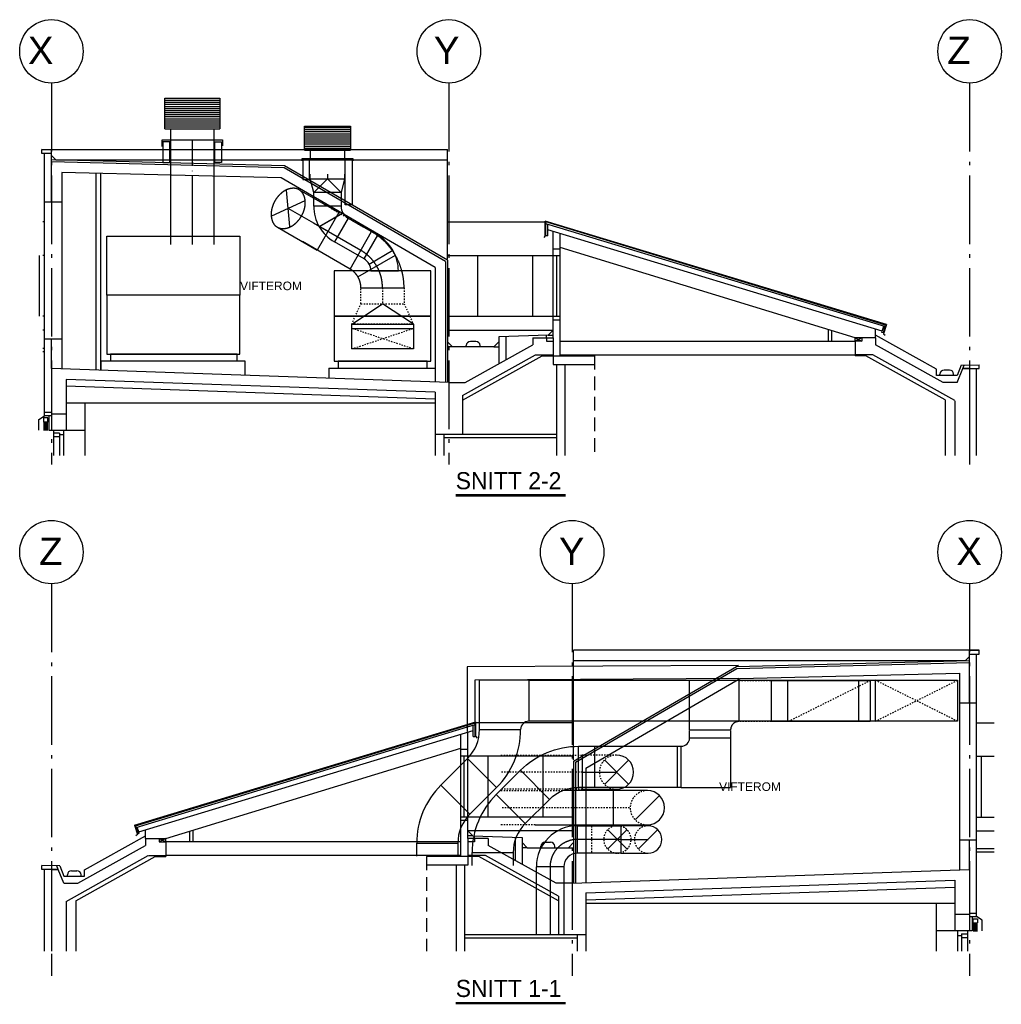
# Model space of a CAD drawing. Header units: millimetres. Extents: x 0 to 83727, y -867 to 61719.
# Tile 28 of 29: x 69402 to 83727, y 21758 to 36131. Entities that reach past the tile are written whole.
import ezdxf
from ezdxf.enums import TextEntityAlignment as Align

# ---------------------------------------------------------------- set-up
doc = ezdxf.new("R2010")
doc.units = ezdxf.units.MM
doc.header["$LTSCALE"] = 50
doc.header["$MEASUREMENT"] = 0
doc.header["$PDMODE"] = 1
for name, pattern in [('2V-CENT', [23, 20, -1.5, 0, -1.5]), ('CENTERLINE', [27, 20, -3, 1, -3]), ('DASHDOT', [1, 0.5, -0.25, 0, -0.25]), ('DASHED', [6, 4, -2]), ('V-GOMD', [0.8, 0.4, -0.4])]:
    doc.linetypes.add(name, pattern=pattern)
doc.layers.get('0').update_dxf_attribs({"linetype": 'CONTINUOUS'})
for name, color, linetype in [('A12-CEN1', 7, 'DASHDOT'), ('A12-HEL1', 7, 'CONTINUOUS'), ('A12-HEL3', 7, 'CONTINUOUS'), ('A12-HEL4', 7, 'CONTINUOUS'), ('A23-HEL1', 7, 'CONTINUOUS'), ('A23-HEL2', 7, 'CONTINUOUS'), ('A23-HEL3', 7, 'CONTINUOUS'), ('A24-HEL2', 7, 'CONTINUOUS'), ('A24-STI1', 7, 'DASHED'), ('A26-HEL1', 7, 'CONTINUOUS'), ('A26-HEL2', 7, 'CONTINUOUS'), ('A26-HEL3', 7, 'CONTINUOUS'), ('A29-HEL1', 7, 'CONTINUOUS'), ('A29-HEL2', 7, 'CONTINUOUS'), ('ATXT-HEL1', 7, 'CONTINUOUS'), ('ATXT-HEL2', 7, 'CONTINUOUS'), ('V003', 7, 'CONTINUOUS'), ('V004', 1, 'CONTINUOUS'), ('V050', 1, 'CONTINUOUS'), ('V060-', 3, 'CONTINUOUS')]:
    doc.layers.add(name, color=color, linetype=linetype)
doc.styles.add('FISO', font='fiso')
doc.styles.add('ISO', font='ISO')
doc.styles.get("Standard").update_dxf_attribs({"font": 'arial.ttf'})

# ---------------------------------------------------------------- blocks, each defined once
blk = doc.blocks.new('SN-BLCFB')
at = {"layer": 'A12-CEN1', "linetype": 'CENTERLINE'}
for p, q in [((1312, 9372), (1312, 3806)), ((7112, 9372), (7112, 3806)), ((14712, 9372), (14712, 3806))]:
    blk.add_line(p, q, dxfattribs=at)
at = {"layer": 'A12-HEL1'}
for p, q in [((8737, 5603), (13042, 5603)), ((8737, 5403), (13042, 5403)), ((1342, 4303), (1342, 3937)), ((1432, 4260), (1342, 4260)), ((1432, 4210), (1342, 4210)), ((1432, 4260), (1432, 3937)), ((1487, 4237), (1432, 4237)), ((1487, 4303), (1487, 3937)), ((1802, 4303), (1802, 3937))]:
    blk.add_line(p, q, dxfattribs=at)
for centre in [(1312, 9835), (7112, 9835), (14712, 9835)]:
    blk.add_circle(centre, 463, dxfattribs=at)
at = {"layer": 'A12-HEL3'}
for p, q in [((7312, 4743), (8476, 5390)), ((8476, 5390), (8637, 5390)), ((8637, 5403), (8637, 5390)), ((13198, 5390), (13042, 5390)), ((14357, 4746), (13198, 5390)), ((14357, 4746), (14357, 3937)), ((1526, 4703), (6914, 4703)), ((1802, 4703), (1802, 4303)), ((1526, 4303), (1802, 4303))]:
    blk.add_line(p, q, dxfattribs=at)
at = {"layer": 'A12-HEL4'}
for p, q in [((8337, 5653), (8537, 5653)), ((8337, 5653), (8337, 5553)), ((8537, 5653), (8537, 5603)), ((13137, 5653), (13137, 5603)), ((13337, 5653), (13137, 5653)), ((13337, 5653), (13337, 5553)), ((7348, 5003), (8337, 5553)), ((8537, 5603), (8637, 5603)), ((8637, 5603), (8637, 5403)), ((13042, 5603), (13042, 5390)), ((13137, 5603), (13042, 5603)), ((14326, 5003), (13337, 5553)), ((7312, 4812), (8376, 5403)), ((8376, 5403), (8637, 5403)), ((13297, 5403), (13042, 5403)), ((14497, 4736), (13298, 5403)), ((7112, 5003), (1312, 5203)), ((1312, 5203), (1312, 4303)), ((14532, 5003), (14612, 5203)), ((14612, 5203), (14712, 5203)), ((14712, 5203), (14612, 5203)), ((14712, 5203), (14712, 3937)), ((6912, 4860), (1526, 5046)), ((1526, 5046), (1526, 4303)), ((7112, 5003), (7348, 5003)), ((14532, 5003), (14326, 5003)), ((6912, 4860), (6912, 4249)), ((7312, 4812), (7312, 4249)), ((14497, 4732), (14497, 3937)), ((1312, 4543), (1526, 4543)), ((1312, 4303), (1526, 4303)), ((6912, 4249), (7312, 4249))]:
    blk.add_line(p, q, dxfattribs=at)
at = {"layer": 'A23-HEL1'}
for p, q in [((1462, 7633), (1462, 5633)), ((1199, 4483), (1199, 4423)), ((1259, 4483), (1199, 4483)), ((1259, 4423), (1259, 4483)), ((1259, 4423), (1199, 4423)), ((1259, 4403), (1199, 4403)), ((1259, 4383), (1199, 4383)), ((1259, 4363), (1199, 4363)), ((1259, 4343), (1199, 4343)), ((1259, 4323), (1199, 4323)), ((1259, 4303), (1199, 4303))]:
    blk.add_line(p, q, dxfattribs=at)
at = {"layer": 'A23-HEL2'}
for p, q in [((1212, 4513), (1212, 8343)), ((1312, 7633), (1312, 8221)), ((1462, 7633), (1212, 7633)), ((1462, 5633), (1212, 5633)), ((1312, 5203), (1312, 5633)), ((1312, 4563), (1212, 4563)), ((1312, 4513), (1212, 4513)), ((1277, 4513), (1277, 4303)), ((1277, 4303), (1312, 4303))]:
    blk.add_line(p, q, dxfattribs=at)
at = {"layer": 'A23-HEL3'}
for p, q in [((14812, 3937), (14812, 5203)), ((1127, 4463), (1212, 4513)), ((1127, 4303), (1127, 4463))]:
    blk.add_line(p, q, dxfattribs=at)
at = {"layer": 'A24-HEL2'}
for p, q in [((8637, 5390), (8637, 5265)), ((8637, 5390), (9237, 5390)), ((9237, 5390), (9237, 5265)), ((8637, 5265), (9237, 5265)), ((8682, 5265), (8682, 3937)), ((8807, 5265), (8807, 3937)), ((6909, 4760), (1526, 4946)), ((6912, 4249), (6912, 3937)), ((7037, 4249), (7037, 3937))]:
    blk.add_line(p, q, dxfattribs=at)
at = {"layer": 'A24-STI1'}
blk.add_line((9237, 5390), (9237, 3937), dxfattribs=at)
at = {"layer": 'A26-HEL1'}
for p, q in [((1172, 8401), (7092, 8401)), ((7092, 6802), (7092, 8401)), ((1375, 8250), (7092, 8250)), ((1212, 7344), (1188, 7344)), ((7092, 7344), (8528, 7344)), ((13497, 5847), (8518, 7358)), ((8518, 7141), (8518, 7358)), ((8518, 7141), (8497, 7120)), ((8637, 5917), (8637, 6953)), ((8737, 5917), (8737, 6953)), ((1137, 5967), (1137, 6853)), ((1212, 6853), (1188, 6853)), ((7092, 6853), (8637, 6853)), ((7537, 5967), (7537, 6853)), ((8337, 5967), (8337, 6853)), ((8637, 6853), (8737, 6853)), ((8687, 5967), (8687, 6853)), ((1212, 5967), (1188, 5967)), ((7092, 5967), (8637, 5967)), ((8637, 5967), (8737, 5967)), ((1212, 5767), (1188, 5767)), ((7092, 5767), (8637, 5767)), ((13497, 5847), (13456, 5713)), ((7942, 5670), (7942, 5334)), ((8537, 5653), (8537, 5690)), ((8537, 5653), (8637, 5653)), ((8561, 5691), (8637, 5691)), ((13137, 5653), (13042, 5603)), ((13042, 5653), (13137, 5603)), ((13456, 5713), (13478, 5692)), ((7092, 5593), (7092, 5003)), ((7165, 5520), (7092, 5520)), ((7769, 5520), (7842, 5520)), ((7842, 5593), (7842, 5278)), ((1188, 5453), (1212, 5453))]:
    blk.add_line(p, q, dxfattribs=at)
at = {"layer": 'A26-HEL2'}
for p, q in [((1172, 8343), (1172, 8401)), ((1312, 8398), (1172, 8401)), ((1312, 8343), (1172, 8343)), ((1312, 8221), (1312, 8398)), ((1376, 8250), (1312, 8313)), ((4707, 8137), (1312, 8221)), ((7062, 6768), (4707, 8137)), ((13484, 5840), (8528, 7344)), ((8528, 7318), (8528, 7344)), ((13477, 5816), (8528, 7318)), ((8528, 7141), (8528, 7318)), ((8558, 7141), (8558, 7309)), ((8558, 7141), (8528, 7141)), ((7062, 6768), (7062, 5010)), ((8637, 5653), (8637, 5917)), ((8637, 5917), (8737, 5917)), ((8737, 5390), (8737, 5917)), ((13432, 5732), (13437, 5750)), ((13477, 5816), (13450, 5727)), ((13477, 5816), (13484, 5840)), ((8637, 5653), (8637, 5603)), ((13137, 5653), (13042, 5653)), ((13042, 5603), (13042, 5653)), ((13450, 5727), (13432, 5732)), ((1188, 5503), (1212, 5503)), ((7367, 5520), (7367, 5540)), ((7507, 5600), (7427, 5600)), ((7567, 5520), (7567, 5540)), ((14419, 5183), (14339, 5183)), ((14279, 5103), (14279, 5123)), ((14479, 5103), (14479, 5123))]:
    blk.add_line(p, q, dxfattribs=at)
for centre, start, end in [((7427, 5540), 90, 180), ((7507, 5540), 0, 90), ((14339, 5123), 90, 180), ((14419, 5123), 0, 90)]:
    blk.add_arc(centre, 60, start, end, dxfattribs=at)
at = {"layer": 'A26-HEL3'}
for p, q in [((4716, 8166), (1312, 8251)), ((1462, 8068), (1462, 7633)), ((4665, 7988), (1462, 8068)), ((7092, 6785), (4716, 8166)), ((6912, 6681), (4665, 7988)), ((13437, 5750), (8558, 7231)), ((8637, 6953), (8637, 7207)), ((8737, 6953), (8737, 7177)), ((8637, 6953), (8737, 6953)), ((13042, 5653), (8737, 6974)), ((7092, 6785), (7092, 5593)), ((6912, 6681), (6912, 5010)), ((8561, 5691), (8637, 5767)), ((13337, 5653), (13337, 5780)), ((13437, 5750), (13458, 5822)), ((1462, 5633), (1462, 5198)), ((8561, 5691), (7842, 5670)), ((7842, 5670), (7842, 5593)), ((14229, 5194), (13337, 5691)), ((7165, 5520), (7092, 5593)), ((7769, 5520), (7165, 5520)), ((7769, 5520), (7842, 5593)), ((14229, 5103), (14229, 5194)), ((14589, 5255), (14529, 5103)), ((14589, 5255), (14852, 5261)), ((14612, 5203), (14633, 5256)), ((14712, 5203), (14852, 5203)), ((14852, 5203), (14852, 5261)), ((14529, 5103), (14229, 5103))]:
    blk.add_line(p, q, dxfattribs=at)
at = {"layer": 'A29-HEL1'}
for p, q in [((12646, 5775), (12646, 5603)), ((12696, 5760), (12696, 5603))]:
    blk.add_line(p, q, dxfattribs=at)
at = {"layer": 'A29-HEL2'}
for p, q in [((7037, 4199), (8682, 4199)), ((7312, 4249), (8682, 4249))]:
    blk.add_line(p, q, dxfattribs=at)
at = {"layer": 'ATXT-HEL1', "color": 7}
blk.add_text('VIFTEROM', height=125, dxfattribs=at).set_placement((4517, 6349), align=Align.CENTER)
at = {"layer": 'ATXT-HEL2'}
for s, p in [('X', (1156, 9648)), ('Y', (7080, 9648)), ('Z', (14556, 9648))]:
    blk.add_text(s, height=400, dxfattribs=at).set_placement(p, align=Align.CENTER)
blk = doc.blocks.new('SN-BLCMB')
at = {"layer": 'A12-CEN1', "linetype": 'CENTERLINE'}
for p, q in [((2336, 9643), (2336, 3921)), ((9936, 9643), (9936, 3921)), ((15736, 9643), (15736, 3921))]:
    blk.add_line(p, q, dxfattribs=at)
at = {"layer": 'A12-HEL1'}
for p, q in [((8311, 5875), (4006, 5875)), ((8311, 5675), (4006, 5675)), ((15246, 4575), (15246, 4281)), ((15561, 4575), (15561, 4281)), ((15561, 4509), (15616, 4509)), ((15616, 4532), (15616, 4281)), ((15616, 4532), (15706, 4532)), ((15616, 4482), (15706, 4482)), ((15706, 4575), (15706, 4281))]:
    blk.add_line(p, q, dxfattribs=at)
for centre in [(2336, 10106), (9936, 10106), (15736, 10106)]:
    blk.add_circle(centre, 463, dxfattribs=at)
at = {"layer": 'A12-HEL3'}
for p, q in [((2691, 5017), (3850, 5662)), ((3850, 5662), (4006, 5662)), ((8411, 5675), (8411, 5662)), ((8572, 5662), (8411, 5662)), ((9736, 5014), (8572, 5662)), ((2691, 5017), (2691, 4281)), ((15522, 4974), (10134, 4974)), ((15246, 4974), (15246, 4575)), ((15522, 4575), (15246, 4575))]:
    blk.add_line(p, q, dxfattribs=at)
at = {"layer": 'A12-HEL4'}
for p, q in [((3711, 5925), (3711, 5825)), ((3711, 5925), (3911, 5925)), ((3911, 5925), (3911, 5875)), ((8511, 5925), (8511, 5875)), ((8711, 5925), (8511, 5925)), ((8711, 5925), (8711, 5825)), ((2722, 5275), (3711, 5825)), ((3911, 5875), (4006, 5875)), ((4006, 5875), (4006, 5662)), ((8411, 5875), (8411, 5675)), ((8511, 5875), (8411, 5875)), ((9700, 5275), (8711, 5825)), ((2551, 5008), (3750, 5675)), ((3751, 5675), (4006, 5675)), ((8672, 5675), (8411, 5675)), ((9736, 5083), (8672, 5675)), ((2336, 5475), (2336, 4281)), ((2336, 5475), (2436, 5475)), ((2436, 5475), (2336, 5475)), ((2516, 5275), (2436, 5475)), ((9936, 5275), (15736, 5475)), ((15736, 5475), (15736, 4575)), ((2516, 5275), (2722, 5275)), ((9936, 5275), (9700, 5275)), ((10136, 5131), (15522, 5317)), ((15522, 5317), (15522, 4575)), ((9736, 5083), (9736, 4521)), ((10136, 5131), (10136, 4521)), ((2551, 5003), (2551, 4281)), ((15736, 4815), (15522, 4815)), ((10136, 4521), (9735, 4521)), ((15736, 4575), (15522, 4575))]:
    blk.add_line(p, q, dxfattribs=at)
at = {"layer": 'A23-HEL1'}
for p, q in [((15586, 7904), (15586, 5904)), ((15789, 4755), (15849, 4755)), ((15789, 4695), (15789, 4755)), ((15849, 4755), (15849, 4695)), ((15789, 4695), (15849, 4695)), ((15789, 4675), (15849, 4675)), ((15789, 4655), (15849, 4655)), ((15789, 4635), (15849, 4635)), ((15789, 4615), (15849, 4615)), ((15789, 4595), (15849, 4595)), ((15789, 4575), (15849, 4575))]:
    blk.add_line(p, q, dxfattribs=at)
at = {"layer": 'A23-HEL2'}
for p, q in [((15736, 7904), (15736, 8493)), ((15836, 4785), (15836, 8615)), ((15586, 7904), (15836, 7904)), ((15586, 5904), (15836, 5904)), ((15736, 5475), (15736, 5904)), ((15736, 4835), (15836, 4835)), ((15736, 4785), (15836, 4785)), ((15771, 4785), (15771, 4575)), ((15771, 4575), (15736, 4575))]:
    blk.add_line(p, q, dxfattribs=at)
at = {"layer": 'A23-HEL3'}
for p, q in [((2236, 4281), (2236, 5475)), ((15921, 4735), (15836, 4785)), ((15921, 4575), (15921, 4735))]:
    blk.add_line(p, q, dxfattribs=at)
at = {"layer": 'A24-HEL2'}
for p, q in [((8411, 5662), (7811, 5662)), ((7811, 5662), (7811, 5537)), ((8411, 5662), (8411, 5537)), ((8411, 5537), (7811, 5537)), ((8241, 5537), (8241, 4281)), ((8366, 5537), (8366, 4281)), ((10139, 5032), (15522, 5217)), ((10011, 4521), (10011, 4281)), ((10136, 4521), (10136, 4281))]:
    blk.add_line(p, q, dxfattribs=at)
at = {"layer": 'A24-STI1'}
blk.add_line((7811, 5662), (7811, 4281), dxfattribs=at)
at = {"layer": 'A26-HEL1'}
for p, q in [((9956, 7074), (9956, 8673)), ((15876, 8673), (9956, 8673)), ((15673, 8521), (9956, 8521)), ((3551, 6118), (8530, 7629)), ((8530, 7412), (8530, 7629)), ((9956, 7615), (8520, 7615)), ((15836, 7615), (16096, 7615)), ((8530, 7412), (8551, 7391)), ((8311, 6188), (8311, 7225)), ((8411, 6188), (8411, 7225)), ((8411, 7125), (8311, 7125)), ((8361, 6238), (8361, 7125)), ((9956, 7125), (8411, 7125)), ((8711, 6238), (8711, 7125)), ((9511, 6238), (9511, 7125)), ((15836, 7125), (16096, 7125)), ((15911, 6238), (15911, 7125)), ((8411, 6238), (8311, 6238)), ((9956, 6238), (8411, 6238)), ((15836, 6238), (16096, 6238)), ((3551, 6118), (3592, 5984)), ((9956, 6038), (8411, 6038)), ((15836, 6038), (16096, 6038)), ((3592, 5984), (3570, 5963)), ((4006, 5925), (3911, 5875)), ((3911, 5925), (4006, 5875)), ((8487, 5962), (8411, 5962)), ((8511, 5925), (8411, 5925)), ((8511, 5925), (8511, 5961)), ((9106, 5941), (9106, 5605)), ((9206, 5865), (9206, 5549)), ((9279, 5791), (9206, 5791)), ((9883, 5791), (9956, 5791)), ((9956, 5865), (9956, 5275)), ((16096, 5725), (15836, 5725))]:
    blk.add_line(p, q, dxfattribs=at)
at = {"layer": 'A26-HEL2'}
for p, q in [((15736, 8669), (15876, 8673)), ((15736, 8493), (15736, 8669)), ((15876, 8615), (15876, 8673)), ((12341, 8408), (15736, 8493)), ((15672, 8521), (15736, 8584)), ((15736, 8615), (15876, 8615)), ((9986, 7039), (12341, 8408)), ((3564, 6112), (8520, 7615)), ((3571, 6088), (8520, 7590)), ((8490, 7412), (8490, 7580)), ((8520, 7590), (8520, 7615)), ((8520, 7412), (8520, 7590)), ((8490, 7412), (8520, 7412)), ((9986, 7039), (9986, 5282)), ((8311, 5662), (8311, 6188)), ((8411, 6188), (8311, 6188)), ((8411, 5925), (8411, 6188)), ((3571, 6088), (3564, 6112)), ((3571, 6088), (3598, 5999)), ((3598, 5999), (3616, 6004)), ((3616, 6004), (3611, 6021)), ((3911, 5925), (4006, 5925)), ((4006, 5875), (4006, 5925)), ((8411, 5925), (8411, 5875)), ((9481, 5791), (9481, 5811)), ((9541, 5871), (9621, 5871)), ((9681, 5791), (9681, 5811)), ((16096, 5775), (15836, 5775)), ((2569, 5375), (2569, 5395)), ((2629, 5455), (2709, 5455)), ((2769, 5375), (2769, 5395))]:
    blk.add_line(p, q, dxfattribs=at)
for centre, start, end in [((9541, 5811), 90, 180), ((9621, 5811), 0, 90), ((2629, 5395), 90, 180), ((2709, 5395), 0, 90)]:
    blk.add_arc(centre, 60, start, end, dxfattribs=at)
at = {"layer": 'A26-HEL3'}
for p, q in [((12332, 8438), (15736, 8523)), ((9956, 7056), (12332, 8438)), ((12383, 8259), (15586, 8339)), ((15586, 8339), (15586, 7904)), ((10136, 6953), (12383, 8259)), ((3611, 6021), (8490, 7502)), ((8411, 7225), (8411, 7479)), ((8311, 7225), (8311, 7448)), ((4006, 5925), (8311, 7245)), ((8411, 7225), (8311, 7225)), ((9956, 7056), (9956, 5865)), ((10136, 6953), (10136, 5282)), ((3611, 6021), (3590, 6093)), ((3711, 5925), (3711, 6051)), ((8487, 5962), (8411, 6038)), ((2819, 5466), (3711, 5962)), ((8487, 5962), (9206, 5941)), ((9206, 5941), (9206, 5865)), ((15586, 5904), (15586, 5470)), ((9279, 5791), (9206, 5865)), ((9279, 5791), (9883, 5791)), ((9883, 5791), (9956, 5865)), ((2196, 5475), (2196, 5533)), ((2458, 5526), (2196, 5533)), ((2336, 5475), (2196, 5475)), ((2436, 5475), (2415, 5527)), ((2458, 5526), (2519, 5375)), ((2819, 5375), (2819, 5466)), ((2519, 5375), (2819, 5375))]:
    blk.add_line(p, q, dxfattribs=at)
at = {"layer": 'A29-HEL1'}
for p, q in [((4402, 6046), (4402, 5875)), ((4352, 6031), (4352, 5875))]:
    blk.add_line(p, q, dxfattribs=at)
at = {"layer": 'A29-HEL2'}
for p, q in [((9736, 4521), (8366, 4521)), ((10011, 4471), (8366, 4471))]:
    blk.add_line(p, q, dxfattribs=at)
at = {"layer": 'ATXT-HEL1', "color": 7}
blk.add_text('VIFTEROM', height=125, dxfattribs=at).set_placement((12531, 6620), align=Align.CENTER)
at = {"layer": 'ATXT-HEL2'}
for s, p in [('Z', (2329, 9919)), ('Y', (9929, 9919)), ('X', (15729, 9919))]:
    blk.add_text(s, height=400, dxfattribs=at).set_placement(p, align=Align.CENTER)
blk = doc.blocks.new('V400', base_point=(16229, 22597))
for p, q in [((16229, 22598), (16229, 22597)), ((16230, 22598), (16229, 22598)), ((16230, 22597), (16230, 22598)), ((16229, 22597), (16230, 22597))]:
    blk.add_line(p, q)
blk = doc.blocks.new('KBOJ30_P', base_point=(16231.268, 22619))
at = {"color": 0, "linetype": 'ByBlock'}
for p, q in [((16231.25, 22619.567), (16231.75, 22618.701)), ((16231, 22619.5), (16231, 22618.5))]:
    blk.add_line(p, q, dxfattribs=at)
for radius in [0.5, 1.5]:
    blk.add_arc((16231, 22620), radius, 270, 300, dxfattribs=at)
blk = doc.blocks.new('2BOJ30_P', base_point=(16231.268, 22619))
for p in [(16231, 22619), (16231.5, 22619.134)]:
    blk.add_point(p)
at = {"color": 0, "linetype": 'ByBlock'}
blk.add_blockref('KBOJ30_P', (16231.268, 22619), dxfattribs=at)
at = {"style": 'ISO', "flags": 3}
blk.add_attdef('0', (16231.268, 22619), '', height=1, dxfattribs=at)
blk = doc.blocks.new('KCODIMF_500X400X200')
at = {"color": 0, "linetype": 'ByBlock'}
for p, q in [((-100, -250), (-100, 250)), ((-100, 250), (100, 200)), ((100, 200), (100, -200)), ((100, -200), (-100, -250))]:
    blk.add_line(p, q, dxfattribs=at)
at = {"color": 1, "linetype": 'Continuous'}
for q in [(100, 200), (100, -200)]:
    blk.add_line((-100, 0), q, dxfattribs=at)
blk = doc.blocks.new('2CODIMF_500X400X200')
for p in [(-100, 0), (100, 0)]:
    blk.add_point(p)
at = {"color": 0, "linetype": 'ByBlock'}
blk.add_blockref('KCODIMF_500X400X200', (0, 0), dxfattribs=at)
at = {"style": 'FISO', "flags": 3}
blk.add_attdef('0', (0, 0), '', height=1, dxfattribs=at)
blk = doc.blocks.new('CBOJ30_P', base_point=(16231.268, 22619))
at = {"color": 0, "linetype": 'ByBlock'}
blk.add_arc((16231, 22620), 1, 270, 300, dxfattribs=at)
blk = doc.blocks.new('3BOJ30_P', base_point=(16231.268, 22619))
for p in [(16231.5, 22619.134), (16231, 22619)]:
    blk.add_point(p)
at = {"color": 0, "linetype": 'ByBlock'}
blk.add_blockref('KBOJ30_P', (16231.268, 22619), dxfattribs=at)
at = {"color": 1, "linetype": '2V-CENT'}
blk.add_blockref('CBOJ30_P', (16231.268, 22619), dxfattribs=at)
at = {"style": 'ISO', "flags": 3}
blk.add_attdef('0', (16231.268, 22619), '', height=1, dxfattribs=at)
blk = doc.blocks.new('CBOJ45_U', base_point=(16234.561, 22612))
at = {"color": 0, "linetype": 'ByBlock'}
blk.add_line((16233.5, 22612), (16234.561, 22612), dxfattribs=at)
blk = doc.blocks.new('C45', base_point=(16233, 22618))
at = {"color": 0, "linetype": 'ByBlock'}
blk.add_lwpolyline([(16233.354, 22618, 0.071352), (16233.325, 22618.198, 0.082828), (16233.25, 22618.354, 0.106756), (16233.12, 22618.473, 0.15525), (16233, 22618.5, 0.133256), (16232.872, 22618.465, 0.106756), (16232.75, 22618.354, 0.082828), (16232.675, 22618.198, 0.071352), (16232.646, 22618, 0.071352), (16232.675, 22617.802, 0.082828), (16232.75, 22617.646, 0.106756), (16232.872, 22617.535, 0.133256), (16233, 22617.5, 0.133256), (16233.128, 22617.535, 0.106756), (16233.25, 22617.646, 0.082828), (16233.325, 22617.802, 0.071352)], format="xyb", close=True, dxfattribs=at)
blk = doc.blocks.new('KBOJ45_U', base_point=(16234.561, 22612))
at = {"color": 0, "linetype": 'ByBlock'}
for p, q in [((16234.561, 22612.5), (16233.5, 22612.5)), ((16233.5, 22611.5), (16233.5, 22612.5)), ((16234.561, 22611.5), (16233.5, 22611.5))]:
    blk.add_line(p, q, dxfattribs=at)
blk.add_blockref('C45', (16234.561, 22612), dxfattribs=at)
blk = doc.blocks.new('3BOJ45_U', base_point=(16234.561, 22612))
blk.add_point((16233.5, 22612))
at = {"color": 0, "linetype": 'ByBlock'}
blk.add_blockref('KBOJ45_U', (16234.561, 22612), dxfattribs=at)
at = {"color": 1, "linetype": '2V-CENT'}
blk.add_blockref('CBOJ45_U', (16234.561, 22612), dxfattribs=at)
at = {"style": 'ISO', "flags": 3}
blk.add_attdef('0', (16234.561, 22612), '', height=1, dxfattribs=at)
blk = doc.blocks.new('TLC45', base_point=(6, 4))
at = {"color": 1}
for p, q in [((5.756, 4.346), (6.244, 3.654)), ((5.756, 3.654), (6.244, 4.346))]:
    blk.add_line(p, q, dxfattribs=at)
blk = doc.blocks.new('KRBOJ90_N', base_point=(16242.5, 22615))
at = {"color": 0, "linetype": 'ByBlock'}
for p, q in [((16241.8, 22614.5), (16241.8, 22615.5)), ((16241.8, 22615.5), (16242, 22615.5)), ((16242, 22615.5), (16243, 22615.5)), ((16243, 22615.5), (16243, 22614.5)), ((16242, 22614.5), (16241.8, 22614.5)), ((16243, 22614.5), (16242, 22614.5))]:
    blk.add_line(p, q, dxfattribs=at)
at = {"color": 0, "linetype": 'V-GOMD'}
blk.add_line((16242, 22614.5), (16242, 22615.5), dxfattribs=at)
blk = doc.blocks.new('2RBOJ90_N', base_point=(16242.5, 22615))
blk.add_point((16241.8, 22615))
at = {"color": 0, "linetype": 'ByBlock'}
blk.add_blockref('KRBOJ90_N', (16242.5, 22615), dxfattribs=at)
at = {"style": 'ISO', "flags": 3}
blk.add_attdef('0', (16242.5, 22615), '', height=1, dxfattribs=at)
blk = doc.blocks.new('KRODIMF_900X630X300')
at = {"color": 0, "linetype": 'ByBlock'}
for p, q in [((-150, -450), (-150, 450)), ((-150, 450), (150, 315)), ((150, 315), (150, -315)), ((150, -315), (-150, -450))]:
    blk.add_line(p, q, dxfattribs=at)
at = {"color": 1, "linetype": 'Continuous'}
for p in [(-150, 450), (-150, -450)]:
    blk.add_line(p, (150, 0), dxfattribs=at)
blk = doc.blocks.new('2RODIMF_900X630X300')
for p in [(-150, 0), (150, 0)]:
    blk.add_point(p)
at = {"color": 0, "linetype": 'ByBlock'}
blk.add_blockref('KRODIMF_900X630X300', (0, 0), dxfattribs=at)
at = {"style": 'FISO', "flags": 3}
blk.add_attdef('0', (0, 0), '', height=1, dxfattribs=at)
blk = doc.blocks.new('KRBOJ90_P', base_point=(16233.5, 22600))
at = {"color": 0, "linetype": 'ByBlock'}
for p, q in [((16234, 22600.7), (16233, 22600.7)), ((16234, 22600.7), (16234, 22599.5)), ((16232.8, 22599.5), (16232.8, 22600.5)), ((16232.8, 22599.5), (16234, 22599.5))]:
    blk.add_line(p, q, dxfattribs=at)
blk.add_arc((16232.8, 22600.7), 0.2, 270, 360, dxfattribs=at)
blk = doc.blocks.new('2RBOJ90_P', base_point=(16233.5, 22600))
for p in [(16233.5, 22600.7), (16232.8, 22600)]:
    blk.add_point(p)
at = {"color": 0, "linetype": 'ByBlock'}
blk.add_blockref('KRBOJ90_P', (16233.5, 22600), dxfattribs=at)
at = {"style": 'ISO', "flags": 3}
blk.add_attdef('0', (16233.5, 22600), '', height=1, dxfattribs=at)
blk = doc.blocks.new('KBOJ45_P', base_point=(16236.061, 22619.837))
at = {"color": 0, "linetype": 'ByBlock'}
for p, q in [((16236.147, 22620.63), (16236.854, 22619.923)), ((16235.44, 22619.337, 0.686), (16235.44, 22620.337, 0.686))]:
    blk.add_line(p, q, dxfattribs=at)
for radius in [1, 2]:
    blk.add_arc((16235.44, 22621.337, 0.686), radius, 270, 315, dxfattribs=at)
blk = doc.blocks.new('2BOJ45_P', base_point=(16236.061, 22619.837))
for p in [(16236.501, 22620.276), (16235.44, 22619.837)]:
    blk.add_point(p)
at = {"color": 0, "linetype": 'ByBlock'}
blk.add_blockref('KBOJ45_P', (16236.061, 22619.837), dxfattribs=at)
at = {"style": 'ISO', "flags": 3}
blk.add_attdef('0', (16236.061, 22619.837), '', height=1, dxfattribs=at)
blk = doc.blocks.new('CBOJ90_PB', base_point=(86107, 31352))
at = {"color": 0, "linetype": 'ByBlock'}
blk.add_arc((86106, 31353), 1, 270, 360, dxfattribs=at)
blk = doc.blocks.new('KBOJ90_PB', base_point=(86107, 31352))
at = {"color": 0, "linetype": 'ByBlock'}
for p, q in [((86106.5, 31353), (86107.5, 31353)), ((86106, 31352.5), (86106, 31351.5))]:
    blk.add_line(p, q, dxfattribs=at)
for radius in [1.5, 0.5]:
    blk.add_arc((86106, 31353), radius, 270, 360, dxfattribs=at)
blk = doc.blocks.new('3BOJ90_PB', base_point=(86107, 31352))
for p in [(86107, 31353), (86106, 31352)]:
    blk.add_point(p)
at = {"color": 1, "linetype": '2V-CENT'}
blk.add_blockref('CBOJ90_PB', (86107, 31352), dxfattribs=at)
at = {"color": 0, "linetype": 'ByBlock'}
blk.add_blockref('KBOJ90_PB', (86107, 31352), dxfattribs=at)
at = {"style": 'ISO', "flags": 3}
blk.add_attdef('0', (86107, 31352), '', height=1, dxfattribs=at)
blk = doc.blocks.new('CBOJ90_NB', base_point=(86107.402, 31352.24))
at = {"color": 0, "linetype": 'ByBlock'}
blk.add_line((86106.402, 31352.24), (86107.402, 31352.24), dxfattribs=at)
blk = doc.blocks.new('FLCG90', base_point=(0, 3))
at = {"color": 1, "linetype": 'V-GOMD'}
blk.add_line((-0.346, 2.654), (0.346, 3.346), dxfattribs=at)
blk = doc.blocks.new('TLCG90', base_point=(0, 5))
at = {"color": 1, "linetype": 'V-GOMD'}
for p, q in [((-0.346, 5.346), (0.346, 4.654)), ((-0.346, 4.654), (0.346, 5.346))]:
    blk.add_line(p, q, dxfattribs=at)

msp = doc.modelspace()

# ---------------------------------------------------------------- linework, layer by layer
at = {"layer": 'V003'}
for p, q in [((79893.32, 26704.3), (75932.15, 26682.25)), ((75932.15, 26682.25), (75932.15, 25738.48)), ((79894.67, 26512.08), (76045.9, 26491.36)), ((76045.9, 26491.36), (76045.9, 25781.25))]:
    msp.add_line(p, q, dxfattribs=at)
at = {"layer": 'V003', "color": 7, "const_width": 35}
for points in [[(75765.15, 29187.49), (77371.6, 29187.49)], [(75765.15, 21775.31), (77371.6, 21775.31)]]:
    msp.add_lwpolyline(points, dxfattribs=at)
at = {"layer": 'V004'}
for p, q in [((70516.64, 31014.61), (70516.64, 33888.84)), ((70586.64, 31012.2), (70586.64, 33887.09))]:
    msp.add_line(p, q, dxfattribs=at)
at = {"layer": 'V050'}
for p, q in [((70587.69, 31150.75), (70587.69, 31012.2)), ((70587.69, 31150.75), (72687.69, 31150.75)), ((72687.69, 31150.75), (72687.69, 30950.75)), ((73911.33, 31044.02), (75464.52, 31044.02)), ((73911.33, 31044.02), (73911.33, 30905.47)), ((75464.52, 31044.02), (75464.52, 30844.02))]:
    msp.add_line(p, q, dxfattribs=at)
for points in [[(70724.93, 31150.75), (72574.93, 31150.75), (72574.93, 31250.75), (70724.93, 31250.75)], [(74047.94, 31044.02), (75347.94, 31044.02), (75347.94, 31144.02), (74047.94, 31144.02)]]:
    msp.add_lwpolyline(points, close=True, dxfattribs=at)
at = {"layer": 'V060-'}
for p, q in [((71521.49, 34985.57), (72321.49, 34985.57)), ((71521.49, 34955.57), (72321.49, 34955.57)), ((71521.49, 34925.57), (72321.49, 34925.57)), ((71521.49, 34895.57), (72321.49, 34895.57)), ((71521.49, 34865.57), (72321.49, 34865.57)), ((71521.49, 34835.57), (72321.49, 34835.57)), ((71521.49, 34805.57), (72321.49, 34805.57)), ((71521.49, 34775.57), (72321.49, 34775.57)), ((71521.49, 34745.57), (72321.49, 34745.57)), ((71521.49, 34715.57), (72321.49, 34715.57)), ((71521.49, 34685.57), (72321.49, 34685.57)), ((71521.49, 34655.57), (72321.49, 34655.57)), ((71521.49, 34625.57), (72321.49, 34625.57)), ((71521.49, 34595.57), (72321.49, 34595.57)), ((71521.49, 34565.57), (72321.49, 34565.57)), ((71521.49, 34535.57), (72321.49, 34535.57)), ((73559.18, 34577.83), (74229.18, 34577.83)), ((73559.18, 34556.83), (74229.18, 34556.83)), ((73559.18, 34526.83), (74229.18, 34526.83)), ((73559.18, 34496.83), (74229.18, 34496.83)), ((71479.01, 34375.57), (72363.96, 34375.57)), ((71479.01, 34278.98), (71479.01, 34375.57)), ((72363.96, 34375.57), (72363.96, 34291.06)), ((73559.18, 34466.83), (74229.18, 34466.83)), ((73559.18, 34436.83), (74229.18, 34436.83)), ((73559.18, 34406.83), (74229.18, 34406.83)), ((73559.18, 34376.83), (74229.18, 34376.83)), ((73559.18, 34346.83), (74229.18, 34346.83)), ((73559.18, 34316.83), (74229.18, 34316.83)), ((73559.18, 34286.83), (74229.18, 34286.83)), ((73559.18, 34256.83), (74229.18, 34256.83)), ((73559.18, 34226.83), (74229.18, 34226.83)), ((73522.92, 34106.83), (74265.43, 34106.83)), ((73522.92, 34068.99), (73522.92, 34106.83)), ((74265.43, 34106.83), (74265.43, 34068.99))]:
    msp.add_line(p, q, dxfattribs=at)
at = {"layer": 'V060-', "linetype": 'Continuous'}
for p, q in [((71521.49, 34535.57), (71521.49, 34985.57)), ((72321.49, 34985.57), (72321.49, 34535.57)), ((71606.49, 34375.57), (71606.49, 34535.57)), ((72236.49, 34535.57), (72236.49, 34375.57)), ((73559.18, 34226.83), (73559.18, 34577.83)), ((74229.18, 34577.83), (74229.18, 34226.83)), ((71606.49, 32847.07), (71606.49, 34375.57)), ((72236.49, 34375.57), (72236.49, 32847.07)), ((73644.18, 34106.83), (73644.18, 34226.83)), ((74144.18, 34226.83), (74144.18, 34106.83)), ((73642.48, 33807.57), (73642.48, 33876.91)), ((74142.48, 33876.91), (74142.48, 33807.57)), ((73693.21, 33407.47), (73693.21, 33607.95)), ((74093.21, 33607.95), (74093.21, 33407.47)), ((74194.07, 33234.15), (74627.08, 32984.15)), ((74222.69, 32491.37), (73529.87, 32891.37)), ((74427.08, 32637.74), (73994.07, 32887.74)), ((76832.32, 26489.4), (79945.84, 26490.12)), ((79945.84, 26490.12), (81649.75, 26490.12)), ((79945.84, 25890.12), (76832.32, 25889.4)), ((81649.75, 25890.12), (79945.84, 25890.12)), ((79177, 25644.4), (79177, 25754.38)), ((79777, 25754.38), (79777, 25644.4)), ((78997, 25524.4), (79057.86, 25524.4)), ((75547.68, 24956.22, 411.87), (75936.59, 25345.13, 411.87)), ((76355.47, 24819.92, 411.87), (76709.03, 25173.48, 411.87)), ((76360.85, 24920.87, 411.87), (75971.94, 24531.96, 411.87)), ((79057.86, 24924.4), (78997, 24924.4)), ((77133.29, 24749.21, 411.87), (76779.74, 24395.66, 411.87)), ((77541.8, 24364.21), (78173.17, 24364.21)), ((75196.66, 23921.53), (75196.66, 24108.12)), ((75796.66, 24108.12), (75796.66, 23921.53)), ((76004.45, 23785.23), (76004.45, 23971.82)), ((76604.45, 23971.82), (76604.45, 23785.23)), ((78173.17, 23964.21), (77541.8, 23964.21)), ((76941.85, 22766.06), (76941.85, 23764.51)), ((77341.85, 23764.51), (77341.85, 22766.06))]:
    msp.add_line(p, q, dxfattribs=at)
at = {"layer": 'V060-', "color": 1, "linetype": '2V-CENT'}
for p, q in [((71921.49, 32847.07), (71921.49, 34375.57)), ((73892.48, 33876.91), (73892.48, 33807.57)), ((73687.37, 33164.16), (74380.19, 32764.16)), ((78173.17, 24164.21), (77541.8, 24164.21)), ((77141.85, 23764.51), (77141.85, 22766.06))]:
    msp.add_line(p, q, dxfattribs=at)
at = {"layer": 'V060-', "linetype": 'V-GOMD'}
for p, q in [((73844.87, 33436.96), (74537.69, 33036.96)), ((74381.79, 31984.64), (74381.79, 32219.02)), ((75011.79, 32219.02), (75011.79, 31984.64)), ((79897, 26485.87), (80371.31, 26485.87)), ((80371.31, 25885.87), (79897, 25885.87)), ((76424.95, 25396.93), (77611.95, 25396.93)), ((78111.8, 25396.76), (77611.8, 25396.76)), ((77611.95, 24896.93), (76424.95, 24896.93)), ((76424.95, 24877.32), (77336.58, 24877.32)), ((76925.35, 24377.32), (76424.95, 24377.32)), ((77747.95, 24360.02), (77747.95, 23960.02))]:
    msp.add_line(p, q, dxfattribs=at)
at = {"layer": 'V060-', "color": 1, "linetype": 'V-GOMD'}
for p, q in [((74696.79, 32219.02), (74696.79, 31984.64)), ((74246.79, 31324.64), (75146.79, 31624.64)), ((75146.79, 31324.64), (74246.79, 31624.64)), ((80622.09, 25889.4), (81822.09, 26489.4)), ((81888.94, 25889.4), (83088.94, 26489.4)), ((83088.94, 25889.4), (81888.94, 26489.4)), ((77611.95, 25146.93), (76424.95, 25146.93)), ((78302.7, 24627.32), (76424.95, 24627.32))]:
    msp.add_line(p, q, dxfattribs=at)
at = {"layer": 'V060-', "linetype": 'ByBlock'}
for p, q in [((77611.8, 25396.76), (77611.8, 24896.76)), ((78562.05, 24877.14), (77336.42, 24877.14)), ((77611.8, 24896.76), (78111.8, 24896.76)), ((78062.05, 24877.14), (78062.05, 24377.14)), ((76925.19, 24377.14), (78562.05, 24377.14)), ((78573.17, 24364.21), (78173.17, 24364.21)), ((78173.17, 24364.21), (78173.17, 23964.21)), ((78173.17, 23964.21), (78573.17, 23964.21))]:
    msp.add_line(p, q, dxfattribs=at)
at = {"layer": 'V060-'}
for points in [[(71491.09, 34046.17), (71591.09, 34046.17), (71591.09, 34346.17), (71491.09, 34346.17)], [(72348.9, 34046.17), (72248.9, 34046.17), (72248.9, 34346.17), (72348.9, 34346.17)], [(73531.66, 33798.33), (73631.66, 33798.33), (73631.66, 34098.33), (73531.66, 34098.33)], [(74253.31, 33428.72), (74153.31, 33428.72), (74153.31, 34098.33), (74253.31, 34098.33)]]:
    msp.add_lwpolyline(points, close=True, dxfattribs=at)
at = {"layer": 'V060-', "linetype": 'V-GOMD'}
for centre, radius, start, end in [((78111.8, 25146.76), 250, 89.99993, 269.99993), ((78562.05, 24627.14), 250, 89.99993, 269.99993), ((78124.33, 24164.21), 200, 89.99993, 269.99993), ((78124.33, 24164.21), 200, 269.99993, 449.99993), ((78573.17, 24164.21), 200, 89.99993, 269.99993)]:
    msp.add_arc(centre, radius, start, end, dxfattribs=at)
at = {"layer": 'V060-', "linetype": 'ByBlock'}
for centre, radius in [((78111.8, 25146.76), 250), ((78562.05, 24627.14), 250), ((78573.17, 24164.21), 200)]:
    msp.add_arc(centre, radius, 269.99993, 449.99993, dxfattribs=at)

# ---------------------------------------------------------------- block references
at = {"layer": 'V003'}
for name, p in [('SN-BLCFB', (68552.57, 25833.77)), ('SN-BLCMB', (67528.59, 18252.94))]:
    msp.add_blockref(name, p, dxfattribs=at)
at = {"layer": 'V050', "xscale": -1940, "yscale": 860, "zscale": 1940, "rotation": 180}
msp.add_blockref('V400', (70672.87, 32970.75), dxfattribs=at)
at = {"layer": 'V050'}
for p, xscale, yscale, zscale in [((73992.94, 31804.02), 1410, 660, 1410), ((70672.87, 31250.75), 1940, 860, 1940), ((73992.94, 31144.02), 1410, 660, 1410)]:
    msp.add_blockref('V400', p, dxfattribs=dict(at, xscale=xscale, yscale=yscale, zscale=zscale))
at = {"layer": 'V060-', "linetype": 'Continuous', "rotation": 270}
msp.add_blockref('2CODIMF_500X400X200', (73892.48, 33707.57), dxfattribs=at)
at = {"layer": 'V060-', "linetype": 'V-GOMD'}
for name, p, xscale, yscale, zscale, rotation in [('3BOJ45_U', (73320.67, 33375.77), 630.0000000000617, 630.0000000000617, 630.0000000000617, 150), ('3BOJ30_P', (74526.78, 32679.83), 630.0000000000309, 630.0000000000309, 630.0000000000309, 119.9999999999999), ('3BOJ30_P', (74696.19, 32387.45), 630, 630, 630, 90), ('2RBOJ90_N', (74696.79, 31474.64), 300, 900, 300, 270), ('2RBOJ90_P', (79477, 26185.87), 600.0000000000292, 600.0000000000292, 600.0000000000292, 180)]:
    msp.add_blockref(name, p, dxfattribs=dict(at, xscale=xscale, yscale=yscale, zscale=zscale, rotation=rotation))
at = {"layer": 'V060-', "xscale": 630, "yscale": 630, "zscale": 630, "rotation": 150}
msp.add_blockref('TLC45', (73320.67, 33375.77), dxfattribs=at)
at = {"layer": 'V060-', "linetype": 'Continuous'}
for name, p, xscale, yscale, zscale, rotation in [('2BOJ30_P', (73893.21, 33300.29), 400.0000000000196, 400.0000000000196, 400.0000000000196, 270), ('2BOJ30_P', (74001.25, 33114.54), 400.0000000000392, 400.0000000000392, 400.0000000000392, 299.9999999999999), ('2BOJ30_P', (74619.9, 32757.36), 400.0000000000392, 400.0000000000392, 400.0000000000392, 119.9999999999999), ('2BOJ30_P', (74727.94, 32571.61), 400.0000000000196, 400.0000000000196, 400.0000000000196, 90), ('2RBOJ90_P', (76412.32, 26189.4), 600, 600, 600, 180), ('2BOJ45_P', (76412.32, 25396.6), 600.0000000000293, 600.0000000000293, 600.0000000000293, 44.99999999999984), ('2BOJ45_P', (77184.76, 25224.95), -600, 600, 600, 225), ('2BOJ45_P', (75496.21, 24480.49), 600, 600, 600, 225), ('2BOJ45_P', (76304, 24344.19), 600, 600, 600, 225), ('3BOJ90_PB', (77141.8, 24164.21), 400, 400, 400, 180)]:
    msp.add_blockref(name, p, dxfattribs=dict(at, xscale=xscale, yscale=yscale, zscale=zscale, rotation=rotation))
at = {"layer": 'V060-', "linetype": 'V-GOMD', "rotation": 90}
msp.add_blockref('2RODIMF_900X630X300', (74696.79, 31834.64), dxfattribs=at)
at = {"layer": 'V060-', "linetype": 'V-GOMD', "xscale": 1200, "yscale": 600, "zscale": 1200}
msp.add_blockref('2RBOJ90_N', (81211, 26185.87), dxfattribs=at)
at = {"layer": 'V060-', "linetype": 'Continuous', "yscale": 600}
for name, p, xscale, zscale in [('2RBOJ90_N', (82488.94, 26189.4), 1200, 1200), ('2RBOJ90_P', (79477, 25224.4), 600, 600), ('2RBOJ90_N', (78397, 25224.4), 1200, 1200)]:
    msp.add_blockref(name, p, dxfattribs=dict(at, xscale=xscale, zscale=zscale))
at = {"layer": 'V060-'}
for name, p, xscale, yscale, zscale in [('TLCG90', (78111.8, 25146.76), 500, 500, 500), ('FLCG90', (78562.05, 24627.14), 500, 500, 500), ('FLCG90', (78124.33, 24164.21), 400, 400, 400), ('FLCG90', (78124.33, 24164.21), -400, 400, 400), ('FLCG90', (78573.17, 24164.21), 400, 400, 400)]:
    msp.add_blockref(name, p, dxfattribs=dict(at, xscale=xscale, yscale=yscale, zscale=zscale))
at = {"layer": 'V060-', "color": 1, "linetype": 'V-GOMD', "xscale": 500, "yscale": 500, "zscale": 500}
msp.add_blockref('CBOJ90_NB', (78111.8, 25146.76), dxfattribs=at)
at = {"layer": 'V060-', "color": 1, "linetype": '2V-CENT', "xscale": 400.0000000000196, "yscale": 400.0000000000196, "zscale": 400.0000000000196}
msp.add_blockref('CBOJ90_NB', (78573.17, 24164.21), dxfattribs=at)

# ---------------------------------------------------------------- texts
at = {"layer": 'V003', "color": 7, "style": 'FISO'}
for s, p in [('SNITT 2-2', (75765.15, 29276.41)), ('SNITT 1-1', (75765.15, 21864.23))]:
    msp.add_text(s, height=250, dxfattribs=at).set_placement(p)

doc.saveas('drawing.dxf')
